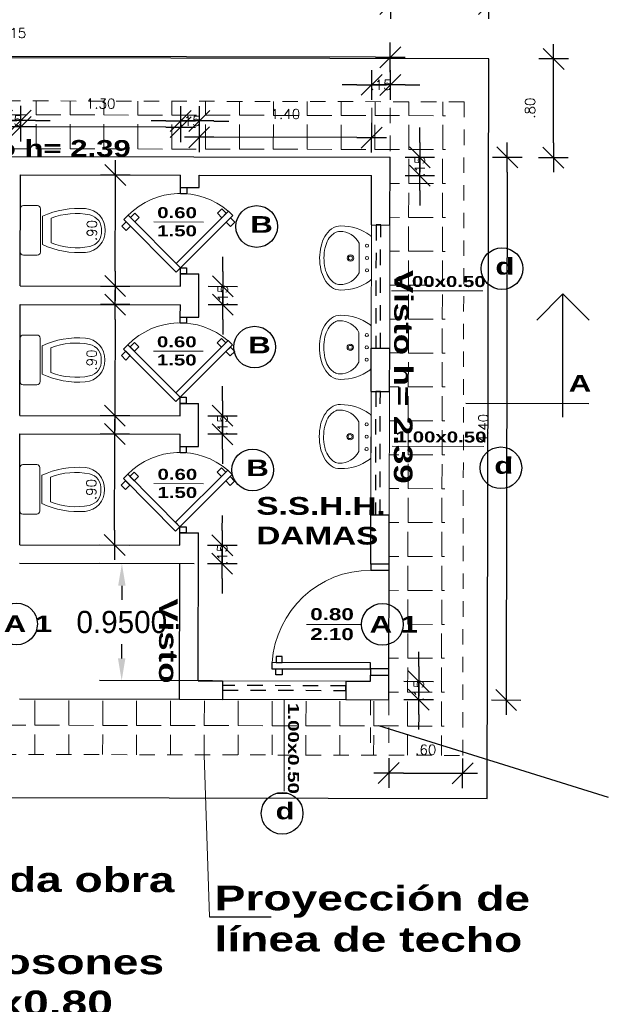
# Model space of a CAD drawing. Header units: millimetres. Extents: x 2161 to 2648, y 395 to 538.
# Tile 25 of 30: x 2395.31 to 2400.1, y 507.15 to 515.13. Entities that reach past the tile are written whole.
import ezdxf

# ---------------------------------------------------------------- set-up
doc = ezdxf.new("R2010")
doc.units = ezdxf.units.MM
doc.linetypes.add('HIDDEN', pattern=[0.375, 0.25, -0.125])
doc.linetypes.add('HIDDEN2', pattern=[0.1875, 0.125, -0.0625])
for name, color, linetype in [('aberturas', 2, 'Continuous'), ('Cotas', 3, 'Continuous'), ('FOLHA', 2, 'Continuous')]:
    doc.layers.add(name, color=color, linetype=linetype)
for name, color, linetype, lineweight in [('FOLHA2', 1, 'Continuous', 0), ('P1-HACHURA', 1, 'Continuous', 5), ('SANITARIOS', 2, 'Continuous', 5)]:
    doc.layers.add(name, color=color, linetype=linetype, lineweight=lineweight)
doc.styles.add('REGUA60', font='cityb___.ttf', dxfattribs={"width": 1.4})
doc.styles.add('SIMPLEX_8', font='simplex.shx')
doc.dimstyles.new('Copy of 08', dxfattribs={"dimtxt": 0.08, "dimasz": 0.12, "dimexe": 0, "dimexo": 0, "dimgap": 0.15, "dimtad": 1, "dimzin": 4, "dimdsep": 46, "dimtxsty": 'SIMPLEX_8', "dimblk1": 'D', "dimblk2": 'D', "dimsah": 1, "dimcen": 0.09, "dimse1": 1, "dimse2": 1, "dimclre": 256, "dimclrt": 2, "dimadec": 0, "dimazin": 0, "dimtfac": 1, "dimtmove": 2, "dimatfit": 3, "dimldrblk": 'D', "dimfxl": 1, "dimtolj": 1, "dimtzin": 0, "dimarcsym": 0})
doc.dimstyles.get("Standard").update_dxf_attribs({"dimtxt": 0.18, "dimasz": 0.18, "dimexe": 0.18, "dimexo": 0.0625, "dimgap": 0.09, "dimtad": 0, "dimtih": 1, "dimtoh": 1, "dimdec": 4, "dimzin": 0, "dimdsep": 46, "dimtxsty": 'Standard', "dimcen": 0.09, "dimadec": 0, "dimazin": 0, "dimtfac": 1, "dimtdec": 4, "dimtofl": 0, "dimtmove": 0, "dimatfit": 3, "dimfxl": 1, "dimtolj": 1, "dimtzin": 0, "dimarcsym": 0})

# ---------------------------------------------------------------- blocks, each defined once
blk = doc.blocks.new('A$C6B9A7926')
at = {"layer": 'aberturas'}
for points in [[(0.05, 0.8673), (0, 0.8673), (0, 0.9173), (0.05, 0.9173)], [(0.05, 0.15), (0.1, 0.15), (0.1, 0.95), (0.05, 0.95)], [(0.1, 0.8673), (0.15, 0.8673), (0.15, 0.9173), (0.1, 0.9173)], [(0, 0), (0.05, 0), (0.05, 0.15), (0, 0.15)], [(0.85, 0), (0.9, 0), (0.9, 0.15), (0.85, 0.15)]]:
    blk.add_lwpolyline(points, close=True, dxfattribs=at)
at = {"layer": 'aberturas', "lineweight": 5}
blk.add_arc((0.05, 0.15), 0.8, 360, 86.41668, dxfattribs=at)
blk = doc.blocks.new('A$C24DE0BB0')
at = {"layer": 'aberturas', "lineweight": 5}
blk.add_line((0, 0.238), (0.649, 0.238), dxfattribs=at)
at = {"layer": 'aberturas', "lineweight": 5, "insert": (0.046, 0.432), "char_height": 0.1424, "width": 0.59089, "attachment_point": 1, "style": 'REGUA60'}
blk.add_mtext('0.80\\P2.10', dxfattribs=at)
blk = doc.blocks.new('A$C6B4124A4')
at = {"layer": 'aberturas'}
for points in [[(0.6146, 0.4419), (0.65, 0.4773), (0.2257, 0.9016), (0.1904, 0.8662)], [(0.2788, 0.8485), (0.3141, 0.8839), (0.2788, 0.9192), (0.2434, 0.8839)], [(0.2434, 0.8132), (0.2081, 0.7778), (0.1727, 0.8132), (0.2081, 0.8485)], [(0.05, 0.5273), (0.05, 0.4773), (0, 0.4773), (0, 0.5273)], [(0.7, 0.5273), (0.7, 0.4773), (0.65, 0.4773), (0.65, 0.5273)], [(0.65, 0.4773), (0.6854, 0.4419), (0.2611, 0.0177), (0.2257, 0.053)], [(0.2788, 0.1061), (0.2434, 0.1414), (0.2081, 0.1061), (0.2434, 0.0707)], [(0.3141, 0.0707), (0.3495, 0.0354), (0.3141, 0), (0.2788, 0.0354)]]:
    blk.add_lwpolyline(points, close=True, dxfattribs=at)
at = {"layer": 'aberturas', "lineweight": 5}
blk.add_arc((0.6427, 0.4773), 0.5949, 139.32522, 225.49458, dxfattribs=at)
blk = doc.blocks.new('A$C046927C5')
at = {"layer": 'aberturas', "lineweight": 5}
blk.add_line((0.24, 0), (0.24, 0.649), dxfattribs=at)
at = {"layer": 'aberturas', "lineweight": 5, "insert": (0.047, 0.046), "char_height": 0.1424, "width": 0.59089, "attachment_point": 1, "rotation": 90, "style": 'REGUA60'}
blk.add_mtext('0.60\\P1.50', dxfattribs=at)
blk = doc.blocks.new('A$C1C462CF9')
at = {"layer": 'aberturas', "lineweight": 5}
blk.add_line((0, 0.1481), (0.743, 0.1481), dxfattribs=at)
at = {"layer": 'aberturas', "lineweight": 5, "insert": (0.0283, 0.2684), "char_height": 0.08848, "width": 0.716237, "attachment_point": 1, "style": 'REGUA60'}
blk.add_mtext('1.00x0.50\\P   ', dxfattribs=at)
blk = doc.blocks.new('D')
at = {"color": 4}
blk.add_line((-0.707, -0.707), (0.707, 0.707), dxfattribs=at)
for p, q in [((0, -1), (0, 1)), ((-1, 0), (1, 0))]:
    blk.add_line(p, q)
blk = doc.blocks.new('*D96')
at = {"layer": 'Defpoints', "color": 0, "transparency": 16777216}
for p in [(2396.0808, 511.7702), (2396.0808, 511.7702), (2396.0788, 510.8702)]:
    blk.add_point(p, dxfattribs=at)
at = {"layer": 'FOLHA', "color": 0, "lineweight": -2, "transparency": 16777216}
blk.add_line((2396.0791, 510.9902), (2396.0805, 511.6502), dxfattribs=at)
at = {"layer": 'FOLHA', "color": 0, "lineweight": -2, "transparency": 16777216, "xscale": 0.12, "yscale": 0.12, "zscale": 0.12}
for p, rotation in [((2396.0808, 511.7702), 89.87805900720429), ((2396.0788, 510.8702), 269.8780590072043)]:
    blk.add_blockref('D', p, dxfattribs=dict(at, rotation=rotation))
at = {"layer": 'FOLHA', "color": 2, "transparency": 16777216, "insert": (2395.8898, 511.3206), "char_height": 0.08, "attachment_point": 5, "rotation": 89.87806, "style": 'SIMPLEX_8'}
blk.add_mtext('\\A1;.90', dxfattribs=at)
blk = doc.blocks.new('*D97')
at = {"layer": 'Defpoints', "color": 0, "transparency": 16777216}
for p in [(2396.083, 512.8202), (2396.0811, 511.9202), (2396.0811, 511.9202)]:
    blk.add_point(p, dxfattribs=at)
at = {"layer": 'FOLHA', "color": 0, "lineweight": -2, "transparency": 16777216}
blk.add_line((2396.0827, 512.7002), (2396.0813, 512.0402), dxfattribs=at)
at = {"layer": 'FOLHA', "color": 0, "lineweight": -2, "transparency": 16777216, "xscale": 0.12, "yscale": 0.12, "zscale": 0.12}
for p, rotation in [((2396.083, 512.8202), 89.87805900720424), ((2396.0811, 511.9202), 269.8780590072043)]:
    blk.add_blockref('D', p, dxfattribs=dict(at, rotation=rotation))
at = {"layer": 'FOLHA', "color": 2, "transparency": 16777216, "insert": (2395.892, 512.3706), "char_height": 0.08, "attachment_point": 5, "rotation": 89.87806, "style": 'SIMPLEX_8'}
blk.add_mtext('\\A1;.90', dxfattribs=at)
blk = doc.blocks.new('*D98')
at = {"layer": 'Defpoints', "color": 0, "transparency": 16777216}
for p in [(2396.0852, 513.8702), (2396.0852, 513.8702), (2396.0833, 512.9702)]:
    blk.add_point(p, dxfattribs=at)
at = {"layer": 'FOLHA', "color": 0, "lineweight": -2, "transparency": 16777216}
blk.add_line((2396.0836, 513.0902), (2396.085, 513.7502), dxfattribs=at)
at = {"layer": 'FOLHA', "color": 0, "lineweight": -2, "transparency": 16777216, "xscale": 0.12, "yscale": 0.12, "zscale": 0.12}
for p, rotation in [((2396.0852, 513.8702), 89.87805900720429), ((2396.0833, 512.9702), 269.8780590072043)]:
    blk.add_blockref('D', p, dxfattribs=dict(at, rotation=rotation))
at = {"layer": 'FOLHA', "color": 2, "transparency": 16777216, "insert": (2395.8943, 513.4206), "char_height": 0.08, "attachment_point": 5, "rotation": 89.87806, "style": 'SIMPLEX_8'}
blk.add_mtext('\\A1;.90', dxfattribs=at)
blk = doc.blocks.new('*D101')
at = {"layer": 'Cotas', "color": 0, "lineweight": -2, "transparency": 16777216}
for p, q in [((2396.7255, 510.7188), (2395.958, 510.7204)), ((2396.1376, 510.54), (2396.1373, 510.425)), ((2396.1363, 509.95), (2396.1366, 510.065)), ((2396.8735, 509.7685), (2395.956, 509.7704))]:
    blk.add_line(p, q, dxfattribs=at)
at = {"layer": 'Cotas', "color": 0, "transparency": 16777216}
for points in [[(2396.1076, 510.5401), (2396.1676, 510.54), (2396.138, 510.72)], [(2396.1063, 509.9501), (2396.1663, 509.95), (2396.136, 509.77)]]:
    blk.add_solid(points, dxfattribs=at)
at = {"layer": 'Defpoints', "color": 0, "transparency": 16777216}
for p in [(2396.138, 510.72), (2396.788, 510.7187), (2396.936, 509.7683)]:
    blk.add_point(p, dxfattribs=at)
at = {"layer": 'Cotas', "color": 0, "transparency": 16777216, "insert": (2396.137, 510.245), "char_height": 0.18, "attachment_point": 5}
blk.add_mtext('\\A1;0.9500', dxfattribs=at)
blk = doc.blocks.new('*D113')
at = {"layer": 'Defpoints', "color": 0, "transparency": 16777216}
for p in [(2396.7653, 514.1772), (2396.7647, 513.8687), (2398.1647, 513.8657)]:
    blk.add_point(p, dxfattribs=at)
at = {"layer": 'FOLHA', "color": 0, "lineweight": -2, "transparency": 16777216}
blk.add_line((2398.0453, 514.1744), (2396.8853, 514.1769), dxfattribs=at)
at = {"layer": 'FOLHA', "color": 0, "lineweight": -2, "transparency": 16777216, "xscale": 0.12, "yscale": 0.12, "zscale": 0.12}
for p, rotation in [((2396.7653, 514.1772), 179.8780590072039), ((2398.1653, 514.1742), 359.8780590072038)]:
    blk.add_blockref('D', p, dxfattribs=dict(at, rotation=rotation))
at = {"layer": 'FOLHA', "color": 2, "transparency": 16777216, "insert": (2397.4657, 514.3657), "char_height": 0.08, "attachment_point": 5, "rotation": 359.87806, "style": 'SIMPLEX_8'}
blk.add_mtext('\\A1;1.40', dxfattribs=at)
blk = doc.blocks.new('*D114')
at = {"layer": 'Defpoints', "color": 0, "transparency": 16777216}
for p in [(2395.3155, 514.2613), (2395.3147, 513.8718), (2396.6147, 513.869)]:
    blk.add_point(p, dxfattribs=at)
at = {"layer": 'FOLHA', "color": 0, "lineweight": -2, "transparency": 16777216}
blk.add_line((2396.4955, 514.2588), (2395.4355, 514.261), dxfattribs=at)
at = {"layer": 'FOLHA', "color": 0, "lineweight": -2, "transparency": 16777216, "xscale": 0.12, "yscale": 0.12, "zscale": 0.12}
for p, rotation in [((2395.3155, 514.2613), 179.8780590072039), ((2396.6155, 514.2585), 359.8780590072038)]:
    blk.add_blockref('D', p, dxfattribs=dict(at, rotation=rotation))
at = {"layer": 'FOLHA', "color": 2, "transparency": 16777216, "insert": (2395.9659, 514.4499), "char_height": 0.08, "attachment_point": 5, "rotation": 359.87806, "style": 'SIMPLEX_8'}
blk.add_mtext('\\A1;1.30', dxfattribs=at)
blk = doc.blocks.new('*D117')
at = {"layer": 'Defpoints', "color": 0, "transparency": 16777216}
for p in [(2392.1667, 514.8389), (2392.165, 514.0285), (2398.315, 514.0154)]:
    blk.add_point(p, dxfattribs=at)
at = {"layer": 'FOLHA', "color": 0, "lineweight": -2, "transparency": 16777216}
blk.add_line((2398.1967, 514.826), (2392.2867, 514.8386), dxfattribs=at)
at = {"layer": 'FOLHA', "color": 0, "lineweight": -2, "transparency": 16777216, "xscale": 0.12, "yscale": 0.12, "zscale": 0.12}
for p, rotation in [((2392.1667, 514.8389), 179.8780590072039), ((2398.3167, 514.8258), 359.8780590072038)]:
    blk.add_blockref('D', p, dxfattribs=dict(at, rotation=rotation))
at = {"layer": 'FOLHA', "color": 2, "transparency": 16777216, "insert": (2395.2421, 515.0223), "char_height": 0.08, "attachment_point": 5, "rotation": 359.87806, "style": 'SIMPLEX_8'}
blk.add_mtext('\\A1;6.15', dxfattribs=at)
blk = doc.blocks.new('*D102')
at = {"layer": 'Defpoints', "color": 0, "transparency": 16777216}
for p in [(2398.1662, 514.6018), (2398.1656, 514.3114), (2398.3156, 514.3111)]:
    blk.add_point(p, dxfattribs=at)
at = {"layer": 'FOLHA', "color": 0, "lineweight": -2, "transparency": 16777216}
for p, q in [((2398.0462, 514.6021), (2397.9262, 514.6023)), ((2398.3162, 514.6015), (2398.1662, 514.6018)), ((2398.4362, 514.6012), (2398.5562, 514.601))]:
    blk.add_line(p, q, dxfattribs=at)
at = {"layer": 'FOLHA', "color": 0, "lineweight": -2, "transparency": 16777216, "xscale": 0.12, "yscale": 0.12, "zscale": 0.12}
for p, rotation in [((2398.1662, 514.6018), 359.8780590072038), ((2398.3162, 514.6015), 179.8780590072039)]:
    blk.add_blockref('D', p, dxfattribs=dict(at, rotation=rotation))
at = {"layer": 'FOLHA', "color": 2, "transparency": 16777216, "insert": (2398.2412, 514.6017), "char_height": 0.08, "attachment_point": 5, "rotation": 359.87806, "style": 'SIMPLEX_8'}
blk.add_mtext('\\A1;.15', dxfattribs=at)
blk = doc.blocks.new('*D103')
at = {"layer": 'Defpoints', "color": 0, "transparency": 16777216}
for p in [(2396.6156, 514.3094), (2396.615, 514.019), (2396.765, 514.0187)]:
    blk.add_point(p, dxfattribs=at)
at = {"layer": 'FOLHA', "color": 0, "lineweight": -2, "transparency": 16777216}
for p, q in [((2396.4956, 514.3097), (2396.3756, 514.3099)), ((2396.7656, 514.3091), (2396.6156, 514.3094)), ((2396.8856, 514.3088), (2397.0056, 514.3086))]:
    blk.add_line(p, q, dxfattribs=at)
at = {"layer": 'FOLHA', "color": 0, "lineweight": -2, "transparency": 16777216, "xscale": 0.12, "yscale": 0.12, "zscale": 0.12}
for p, rotation in [((2396.6156, 514.3094), 359.8780590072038), ((2396.7656, 514.3091), 179.8780590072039)]:
    blk.add_blockref('D', p, dxfattribs=dict(at, rotation=rotation))
at = {"layer": 'FOLHA', "color": 2, "transparency": 16777216, "insert": (2396.6906, 514.3093), "char_height": 0.08, "attachment_point": 5, "rotation": 359.87806, "style": 'SIMPLEX_8'}
blk.add_mtext('\\A1;.15', dxfattribs=at)
blk = doc.blocks.new('*D104')
at = {"layer": 'Defpoints', "color": 0, "transparency": 16777216}
for p in [(2395.1656, 514.3125), (2395.165, 514.0221), (2395.315, 514.0218)]:
    blk.add_point(p, dxfattribs=at)
at = {"layer": 'FOLHA', "color": 0, "lineweight": -2, "transparency": 16777216}
for p, q in [((2395.0456, 514.3128), (2394.9256, 514.313)), ((2395.3156, 514.3122), (2395.1656, 514.3125)), ((2395.4356, 514.3119), (2395.5556, 514.3117))]:
    blk.add_line(p, q, dxfattribs=at)
at = {"layer": 'FOLHA', "color": 0, "lineweight": -2, "transparency": 16777216, "xscale": 0.12, "yscale": 0.12, "zscale": 0.12}
for p, rotation in [((2395.1656, 514.3125), 359.8780590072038), ((2395.3156, 514.3122), 179.8780590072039)]:
    blk.add_blockref('D', p, dxfattribs=dict(at, rotation=rotation))
at = {"layer": 'FOLHA', "color": 2, "transparency": 16777216, "insert": (2395.2406, 514.3123), "char_height": 0.08, "attachment_point": 5, "rotation": 359.87806, "style": 'SIMPLEX_8'}
blk.add_mtext('\\A1;.15', dxfattribs=at)
blk = doc.blocks.new('*D118')
at = {"layer": 'Defpoints', "color": 0, "transparency": 16777216}
for p in [(2398.315, 514.0154), (2398.5569, 514.0149), (2398.3147, 513.8654)]:
    blk.add_point(p, dxfattribs=at)
at = {"layer": 'FOLHA', "color": 0, "lineweight": -2, "transparency": 16777216}
for p, q in [((2398.5571, 514.1349), (2398.5574, 514.2549)), ((2398.5566, 513.8649), (2398.5569, 514.0149)), ((2398.5563, 513.7449), (2398.556, 513.6249))]:
    blk.add_line(p, q, dxfattribs=at)
at = {"layer": 'FOLHA', "color": 0, "lineweight": -2, "transparency": 16777216, "xscale": 0.12, "yscale": 0.12, "zscale": 0.12}
for p, rotation in [((2398.5569, 514.0149), 269.8780590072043), ((2398.5566, 513.8649), 89.87805900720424)]:
    blk.add_blockref('D', p, dxfattribs=dict(at, rotation=rotation))
at = {"layer": 'FOLHA', "color": 2, "transparency": 16777216, "insert": (2398.5567, 513.9399), "char_height": 0.08, "attachment_point": 5, "rotation": 89.87806, "style": 'SIMPLEX_8'}
blk.add_mtext('\\A1;.15', dxfattribs=at)
blk = doc.blocks.new('*D107')
at = {"layer": 'Defpoints', "color": 0, "transparency": 16777216}
for p in [(2398.306, 509.7654), (2398.5478, 509.7649), (2398.3056, 509.6154)]:
    blk.add_point(p, dxfattribs=at)
at = {"layer": 'FOLHA', "color": 0, "lineweight": -2, "transparency": 16777216}
for p, q in [((2398.5481, 509.8849), (2398.5483, 510.0049)), ((2398.5475, 509.6149), (2398.5478, 509.7649)), ((2398.5473, 509.4949), (2398.547, 509.3749))]:
    blk.add_line(p, q, dxfattribs=at)
at = {"layer": 'FOLHA', "color": 0, "lineweight": -2, "transparency": 16777216, "xscale": 0.12, "yscale": 0.12, "zscale": 0.12}
for p, rotation in [((2398.5478, 509.7649), 269.8780590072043), ((2398.5475, 509.6149), 89.87805900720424)]:
    blk.add_blockref('D', p, dxfattribs=dict(at, rotation=rotation))
at = {"layer": 'FOLHA', "color": 2, "transparency": 16777216, "insert": (2398.5477, 509.6899), "char_height": 0.08, "attachment_point": 5, "rotation": 89.87806, "style": 'SIMPLEX_8'}
blk.add_mtext('\\A1;.15', dxfattribs=at)
blk = doc.blocks.new('*D108')
at = {"layer": 'Defpoints', "color": 0, "transparency": 16777216}
for p in [(2396.7583, 510.8687), (2396.758, 510.7187), (2396.9525, 510.7183)]:
    blk.add_point(p, dxfattribs=at)
at = {"layer": 'FOLHA', "color": 0, "lineweight": -2, "transparency": 16777216}
for p, q in [((2396.9531, 510.9883), (2396.9533, 511.1083)), ((2396.9528, 510.8683), (2396.9525, 510.7183)), ((2396.9522, 510.5983), (2396.952, 510.4783))]:
    blk.add_line(p, q, dxfattribs=at)
at = {"layer": 'FOLHA', "color": 0, "lineweight": -2, "transparency": 16777216, "xscale": 0.12, "yscale": 0.12, "zscale": 0.12}
for p, rotation in [((2396.9528, 510.8683), 269.8780590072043), ((2396.9525, 510.7183), 89.87805900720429)]:
    blk.add_blockref('D', p, dxfattribs=dict(at, rotation=rotation))
at = {"layer": 'FOLHA', "color": 2, "transparency": 16777216, "insert": (2396.9526, 510.7933), "char_height": 0.08, "attachment_point": 5, "rotation": 89.87806, "style": 'SIMPLEX_8'}
blk.add_mtext('\\A1;.15', dxfattribs=at)
blk = doc.blocks.new('*D109')
at = {"layer": 'Defpoints', "color": 0, "transparency": 16777216}
for p in [(2396.7605, 511.9187), (2396.7602, 511.7687), (2396.9547, 511.7683)]:
    blk.add_point(p, dxfattribs=at)
at = {"layer": 'FOLHA', "color": 0, "lineweight": -2, "transparency": 16777216}
for p, q in [((2396.9553, 512.0383), (2396.9556, 512.1583)), ((2396.955, 511.9183), (2396.9547, 511.7683)), ((2396.9545, 511.6483), (2396.9542, 511.5283))]:
    blk.add_line(p, q, dxfattribs=at)
at = {"layer": 'FOLHA', "color": 0, "lineweight": -2, "transparency": 16777216, "xscale": 0.12, "yscale": 0.12, "zscale": 0.12}
for p, rotation in [((2396.955, 511.9183), 269.8780590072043), ((2396.9547, 511.7683), 89.87805900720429)]:
    blk.add_blockref('D', p, dxfattribs=dict(at, rotation=rotation))
at = {"layer": 'FOLHA', "color": 2, "transparency": 16777216, "insert": (2396.9549, 511.8433), "char_height": 0.08, "attachment_point": 5, "rotation": 89.87806, "style": 'SIMPLEX_8'}
blk.add_mtext('\\A1;.15', dxfattribs=at)
blk = doc.blocks.new('*D110')
at = {"layer": 'Defpoints', "color": 0, "transparency": 16777216}
for p in [(2396.7628, 512.9687), (2396.7624, 512.8187), (2396.957, 512.8183)]:
    blk.add_point(p, dxfattribs=at)
at = {"layer": 'FOLHA', "color": 0, "lineweight": -2, "transparency": 16777216}
for p, q in [((2396.9575, 513.0883), (2396.9578, 513.2083)), ((2396.9573, 512.9683), (2396.957, 512.8183)), ((2396.9567, 512.6983), (2396.9564, 512.5783))]:
    blk.add_line(p, q, dxfattribs=at)
at = {"layer": 'FOLHA', "color": 0, "lineweight": -2, "transparency": 16777216, "xscale": 0.12, "yscale": 0.12, "zscale": 0.12}
for p, rotation in [((2396.9573, 512.9683), 269.8780590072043), ((2396.957, 512.8183), 89.87805900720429)]:
    blk.add_blockref('D', p, dxfattribs=dict(at, rotation=rotation))
at = {"layer": 'FOLHA', "color": 2, "transparency": 16777216, "insert": (2396.9571, 512.8933), "char_height": 0.08, "attachment_point": 5, "rotation": 89.87806, "style": 'SIMPLEX_8'}
blk.add_mtext('\\A1;.15', dxfattribs=at)
blk = doc.blocks.new('A$C7BF3546D')
at = {"layer": 'FOLHA'}
for p, q in [((0, 0.7876), (0.2121, 0.9997)), ((0.8874, 0), (0.8874, 1)), ((1, 0.7876), (0, 0.7876)), ((0, 0.7876), (0.2121, 0.5754))]:
    blk.add_line(p, q, dxfattribs=at)
blk = doc.blocks.new('INODPL')
for p, q in [((-0.1012, 0.25), (0.0988, 0.25)), ((-0.1762, 0.1626), (0.1762, 0.1626)), ((-0.1147, 0.1797), (0.1147, 0.1797)), ((-0.2012, 0.025), (-0.2012, 0.1376)), ((0.2012, 0.1376), (0.2012, 0.025)), ((-0.1762, 0), (0.1762, 0))]:
    blk.add_line(p, q)
for centre, radius, start, end in [((-0.0064, 0.5162), 0.1716, 88.2558, 175.47447), ((-0.0137, 0.5408), 0.1175, 83.46523, 168.408), ((0.0113, 0.5408), 0.1175, 11.592, 96.53477), ((0.0064, 0.5162), 0.1716, 4.52553, 91.7442), ((0.4117, 0.4535), 0.5518, 168.408, 201.63918), ((-0.4141, 0.4535), 0.5518, 338.36082, 11.592), ((0.5217, 0.4744), 0.7013, 175.47447, 204.84632), ((-0.5217, 0.4744), 0.7013, 335.15368, 4.52553), ((-0.1762, 0.1376), 0.025, 90, 180), ((0.1762, 0.1376), 0.025, 360, 90), ((-0.1762, 0.025), 0.025, 180, 270), ((0.1762, 0.025), 0.025, 270, 0)]:
    blk.add_arc(centre, radius, start, end)
blk = doc.blocks.new('HINO-B~1')
at = {"layer": 'SANITARIOS', "rotation": 90}
blk.add_blockref('INODPL', (0, 0), dxfattribs=at)
blk = doc.blocks.new('LAVATORIO')
for points in [[(-150.6856, 114.8001, 0.200231), (-150.6733, 114.8189), (-150.6733, 115.1528, 0.19279), (-150.6849, 115.1712, 0.154902), (-150.9207, 115.2457, 0.17524), (-150.9971, 115.2225, 0.106133), (-151.0529, 115.1586, 0.070271), (-151.0825, 115.0816, 0.056527), (-151.0933, 114.9859, 0.056527), (-151.0825, 114.8902, 0.070271), (-151.0529, 114.8131, 0.106133), (-150.9971, 114.7492, 0.17524), (-150.9207, 114.726, 0.154378), (-150.6856, 114.8001, 0.154902)], [(-150.7733, 115.1059, 0.280936), (-150.9305, 115.2016, 0.180168), (-150.9693, 115.19, 0.055612), (-150.9822, 115.1825, 0.106133), (-151.0242, 115.1344, 0.070271), (-151.0488, 115.0704, 0.056527), (-151.0583, 114.9859, 0.056527), (-151.0488, 114.9014, 0.070271), (-151.0242, 114.8374, 0.106133), (-150.9822, 114.7893, 0.055612), (-150.9693, 114.7817, 0.180168), (-150.9305, 114.7702, 0.280936), (-150.7733, 114.8659), (-150.7733, 115.1059)]]:
    blk.add_lwpolyline(points, format="xyb")
for centre, radius in [((-150.7093, 115.0859), 0.0128), ((-150.8433, 114.9859), 0.0262), ((-150.8433, 114.9859), 0.0162), ((-150.7093, 114.9859), 0.0128), ((-150.7093, 114.8859), 0.0128)]:
    blk.add_circle(centre, radius)
blk = doc.blocks.new('LAVAT')
at = {"xscale": -1, "rotation": 269.9999999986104}
blk.add_blockref('LAVATORIO', (15211.164, 9300.1314), dxfattribs=at)
blk = doc.blocks.new('*D119')
at = {"layer": 'Defpoints', "color": 0, "transparency": 16777216}
for p in [(2398.315, 514.0154), (2398.3056, 509.6154), (2399.2571, 509.6134)]:
    blk.add_point(p, dxfattribs=at)
at = {"layer": 'FOLHA', "color": 0, "lineweight": -2, "transparency": 16777216}
blk.add_line((2399.2662, 513.8934), (2399.2573, 509.7334), dxfattribs=at)
at = {"layer": 'FOLHA', "color": 0, "lineweight": -2, "transparency": 16777216, "xscale": 0.12, "yscale": 0.12, "zscale": 0.12}
for p, rotation in [((2399.2664, 514.0134), 89.87805900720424), ((2399.2571, 509.6134), 269.8780590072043)]:
    blk.add_blockref('D', p, dxfattribs=dict(at, rotation=rotation))
at = {"layer": 'FOLHA', "color": 2, "transparency": 16777216, "insert": (2399.0718, 511.8138), "char_height": 0.08, "attachment_point": 5, "rotation": 89.87806, "style": 'SIMPLEX_8'}
blk.add_mtext('\\A1;4.40', dxfattribs=at)
blk = doc.blocks.new('*D122')
at = {"layer": 'Defpoints', "color": 0, "transparency": 16777216}
for p in [(2399.1176, 515.2565), (2399.1167, 514.8137), (2398.315, 514.0154)]:
    blk.add_point(p, dxfattribs=at)
at = {"layer": 'FOLHA', "color": 0, "lineweight": -2, "transparency": 16777216}
blk.add_line((2398.4376, 515.258), (2398.9976, 515.2568), dxfattribs=at)
at = {"layer": 'FOLHA', "color": 0, "lineweight": -2, "transparency": 16777216, "xscale": 0.12, "yscale": 0.12, "zscale": 0.12}
for p, rotation in [((2398.3176, 515.2582), 179.8780590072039), ((2399.1176, 515.2565), 359.8780590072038)]:
    blk.add_blockref('D', p, dxfattribs=dict(at, rotation=rotation))
at = {"layer": 'FOLHA', "color": 2, "transparency": 16777216, "insert": (2398.718, 515.4474), "char_height": 0.08, "attachment_point": 5, "rotation": 359.87806, "style": 'SIMPLEX_8'}
blk.add_mtext('\\A1;.80', dxfattribs=at)
blk = doc.blocks.new('*D123')
at = {"layer": 'Defpoints', "color": 0, "transparency": 16777216}
for p in [(2399.1167, 514.8137), (2399.6424, 514.8126), (2398.315, 514.0154)]:
    blk.add_point(p, dxfattribs=at)
at = {"layer": 'FOLHA', "color": 0, "lineweight": -2, "transparency": 16777216}
blk.add_line((2399.6409, 514.1326), (2399.6421, 514.6926), dxfattribs=at)
at = {"layer": 'FOLHA', "color": 0, "lineweight": -2, "transparency": 16777216, "xscale": 0.12, "yscale": 0.12, "zscale": 0.12}
for p, rotation in [((2399.6424, 514.8126), 89.87805900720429), ((2399.6407, 514.0126), 269.8780590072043)]:
    blk.add_blockref('D', p, dxfattribs=dict(at, rotation=rotation))
at = {"layer": 'FOLHA', "color": 2, "transparency": 16777216, "insert": (2399.4515, 514.413), "char_height": 0.08, "attachment_point": 5, "rotation": 89.87806, "style": 'SIMPLEX_8'}
blk.add_mtext('\\A1;.80', dxfattribs=at)
blk = doc.blocks.new('*D124')
at = {"layer": 'Defpoints', "color": 0, "transparency": 16777216}
for p in [(2398.3056, 509.6154), (2398.9056, 509.6141), (2398.9044, 509.0193)]:
    blk.add_point(p, dxfattribs=at)
at = {"layer": 'FOLHA', "color": 0, "lineweight": -2, "transparency": 16777216}
blk.add_line((2398.4244, 509.0203), (2398.7844, 509.0196), dxfattribs=at)
at = {"layer": 'FOLHA', "color": 0, "lineweight": -2, "transparency": 16777216, "xscale": 0.12, "yscale": 0.12, "zscale": 0.12}
for p, rotation in [((2398.3044, 509.0206), 179.8780590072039), ((2398.9044, 509.0193), 359.8780590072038)]:
    blk.add_blockref('D', p, dxfattribs=dict(at, rotation=rotation))
at = {"layer": 'FOLHA', "color": 2, "transparency": 16777216, "insert": (2398.6048, 509.21), "char_height": 0.08, "attachment_point": 5, "rotation": 359.87806, "style": 'SIMPLEX_8'}
blk.add_mtext('\\A1;.60', dxfattribs=at)

msp = doc.modelspace()

# ---------------------------------------------------------------- hatches: boundary and pattern name
at = {"layer": 'P1-HACHURA'}
h = msp.add_hatch(dxfattribs=at)
h.set_pattern_fill('ANGLE', color=256, angle=-0.121941, style=0)
h.set_pattern_definition([(359.8781, (2387.96074, 487.69952), (0.0005853, 0.2749994), [0.2, -0.075]), (89.8781, (2387.96074, 487.69952), (-0.2749994, 0.0005853), [0.2, -0.075])])
h.paths.add_polyline_path([(2391.36671, 514.8302), (2391.36325, 513.20264, -0.1454542), (2391.40992, 513.11829), (2391.71307, 513.11765), (2391.71597, 514.47945), (2398.76595, 514.46445), (2398.76308, 513.11664), (2399.05432, 513.11602, -0.2118751), (2399.11335, 513.23991), (2399.1167, 514.8137)])
h.paths.add_polyline_path([(2399.1128, 512.98344, -0.2249372), (2399.05432, 513.11602), (2398.76308, 513.11664), (2398.75966, 511.50967), (2399.04591, 511.50906, -0.2102425), (2399.10992, 511.62936)])
h.paths.add_polyline_path([(2398.76308, 513.11664), (2398.31309, 513.1176), (2398.3117, 512.46541), (2398.31095, 512.11541), (2398.30967, 511.51063), (2398.75966, 511.50967)], flags=17)
h.paths.add_polyline_path([(2398.75966, 511.50967), (2398.30967, 511.51063), (2398.30882, 511.11542), (2398.30797, 510.71542), (2398.30727, 510.38666, -0.321579), (2398.4219, 510.22614, -0.321579), (2398.30659, 510.06611), (2398.30611, 509.84042), (2398.30606, 509.81542), (2398.30563, 509.61542), (2397.95563, 509.61616), (2397.45563, 509.61723), (2397.45468, 509.16723), (2398.75467, 509.16446)], flags=17)
h.paths.add_polyline_path([(2398.75484, 509.24073), (2398.75467, 509.16446), (2391.70469, 509.17947), (2391.71597, 514.47945), (2398.76595, 514.46445), (2398.75966, 511.50967), (2399.04591, 511.50906, -0.2102425), (2399.10992, 511.62936), (2399.1167, 514.8137), (2391.36671, 514.8302), (2391.35394, 508.83021), (2399.10393, 508.81372), (2399.1046, 509.13154)])
h.paths.add_polyline_path([(2397.45468, 509.16723), (2397.45563, 509.61723), (2396.95563, 509.61829), (2396.60564, 509.61904), (2395.30564, 509.6218), (2395.00564, 509.62244), (2394.56187, 509.62339), (2394.56091, 509.17339)], flags=16)
h.paths.add_polyline_path([(2397.32314, 508.81751, -0.3965782), (2397.55507, 508.81701), (2399.10393, 508.81372), (2399.1046, 509.13154), (2398.75484, 509.24073), (2398.75467, 509.16446), (2396.80715, 509.16861), (2396.81798, 508.81858)])
h.paths.add_polyline_path([(2394.56091, 509.17339), (2394.56029, 508.88272, -0.2389932), (2394.70121, 508.82309), (2396.81798, 508.81858), (2396.80715, 509.16861)])
h.paths.add_polyline_path([(2393.12935, 509.17643), (2393.12861, 508.82644), (2394.32774, 508.82388), (2394.32848, 509.17388)], flags=16)
h.paths.add_polyline_path([(2391.70469, 509.17947), (2391.70914, 511.2711), (2391.4162, 511.27172, -0.1971701), (2391.3589, 511.15676), (2391.35394, 508.83021), (2392.70173, 508.82734, -0.3383825), (2392.89893, 508.88514), (2392.89955, 509.17692)])
h.paths.add_polyline_path([(2391.71077, 512.0362), (2391.36077, 512.03694), (2391.35944, 511.4109, -0.2342782), (2391.4162, 511.27172), (2391.70914, 511.2711)])
h.paths.add_polyline_path([(2392.16097, 512.1285), (2392.16171, 512.4785), (2392.16307, 513.11669), (2391.71307, 513.11765), (2391.70914, 511.2711), (2392.15914, 511.27014)], flags=17)
h.paths.add_polyline_path([(2391.71307, 513.11765), (2391.40992, 513.11829, -0.0546978), (2391.41387, 513.08159, -0.2017572), (2391.36274, 512.96076), (2391.36077, 512.03694), (2391.71077, 512.0362)])
h.paths.add_polyline_path([(2392.16501, 514.0285), (2398.315, 514.01541), (2398.31383, 513.46541), (2398.31309, 513.1176), (2398.76308, 513.11664), (2398.76595, 514.46445), (2391.71597, 514.47945), (2391.71307, 513.11765), (2392.16307, 513.11669), (2392.16384, 513.4785)], flags=17)
h.paths.add_polyline_path([(2395.8315, 514.39021), (2396.10007, 514.38963), (2396.10033, 514.50963), (2395.83176, 514.51021)], flags=25)
h.paths.add_polyline_path([(2394.38152, 514.39879), (2394.65009, 514.39822), (2394.65034, 514.51822), (2394.38177, 514.51879)], flags=25)
h.paths.add_polyline_path([(2398.14493, 514.54186), (2398.33731, 514.54145), (2398.33756, 514.66145), (2398.14518, 514.66186)], flags=24)
h.paths.add_polyline_path([(2392.14494, 514.55463), (2392.33732, 514.55422), (2392.33758, 514.67422), (2392.14519, 514.67463)], flags=24)
h.paths.add_polyline_path([(2399.13146, 511.67176), (2399.13206, 511.95557), (2399.01206, 511.95583), (2399.01146, 511.67202)], flags=9)
h.paths.add_polyline_path([(2398.31063, 513.14088), (2398.30743, 511.63343), (2398.53595, 511.63294), (2398.53916, 513.14039)], flags=25)
h.paths.add_polyline_path([(2398.60747, 509.59359), (2398.60788, 509.78597), (2398.48788, 509.78622), (2398.48747, 509.59384)], flags=24)
h.paths.add_polyline_path([(2391.96917, 512.94059), (2391.96596, 511.43314), (2392.19448, 511.43266), (2392.19769, 512.94011)], flags=25)
h.paths.add_polyline_path([(2397.33133, 514.30595), (2397.5999, 514.30538), (2397.60015, 514.42538), (2397.33158, 514.42595)], flags=24)
h.paths.add_polyline_path([(2392.88134, 514.31542), (2393.14991, 514.31485), (2393.15016, 514.43485), (2392.88159, 514.43542)], flags=24)
h.paths.add_polyline_path([(2396.5943, 514.24946), (2396.78668, 514.24905), (2396.78694, 514.36905), (2396.59456, 514.36946)], flags=24)
h.paths.add_polyline_path([(2395.1443, 514.25255), (2395.33668, 514.25214), (2395.33694, 514.37214), (2395.14456, 514.37255)], flags=24)
h.paths.add_polyline_path([(2393.69431, 514.25563), (2393.88669, 514.25522), (2393.88694, 514.37522), (2393.69456, 514.37563)], flags=24)
h.paths.add_polyline_path([(2398.61651, 513.84358), (2398.61692, 514.03596), (2398.49692, 514.03621), (2398.49651, 513.84383)], flags=24)
h.paths.add_polyline_path([(2394.62387, 513.9876), (2395.97238, 513.98473), (2395.97281, 514.18916), (2394.6243, 514.19203)], flags=24)

# ---------------------------------------------------------------- linework, layer by layer
at = {"color": 252, "linetype": 'HIDDEN2', "lineweight": 5}
for p, q in [((2398.16585, 514.41573), (2398.165, 514.01573)), ((2398.31585, 514.41541), (2398.315, 514.01541)), ((2398.15563, 509.61574), (2398.15478, 509.21574)), ((2398.30563, 509.61542), (2398.30478, 509.21542))]:
    msp.add_line(p, q, dxfattribs=at)
at = {"color": 252}
for p, q in [((2392.16501, 514.0285), (2398.315, 514.01541)), ((2398.31383, 513.46541), (2398.315, 514.01541)), ((2395.31277, 512.9718), (2395.31468, 513.87179)), ((2395.31468, 513.87179), (2396.61468, 513.86903)), ((2396.61447, 513.76903), (2396.61468, 513.86903)), ((2396.76447, 513.76871), (2396.76468, 513.86871)), ((2396.76468, 513.86871), (2398.16468, 513.86573)), ((2398.16383, 513.46573), (2398.16468, 513.86573)), ((2396.61447, 513.76903), (2396.76447, 513.76871)), ((2398.16383, 513.46573), (2398.31383, 513.46541)), ((2396.61277, 512.96903), (2396.61298, 513.06903)), ((2396.61298, 513.06903), (2396.76298, 513.06871)), ((2396.76223, 512.71871), (2396.76298, 513.06871)), ((2395.31277, 512.9718), (2396.61277, 512.96903)), ((2395.31053, 511.9218), (2395.31245, 512.8218)), ((2395.31245, 512.8218), (2396.61245, 512.81903)), ((2396.61223, 512.71903), (2396.61245, 512.81903)), ((2396.61223, 512.71903), (2396.76223, 512.71871)), ((2398.16095, 512.11573), (2398.1617, 512.46573)), ((2398.1617, 512.46573), (2398.3117, 512.46541)), ((2398.31095, 512.11541), (2398.3117, 512.46541)), ((2398.16095, 512.11573), (2398.31095, 512.11541)), ((2396.61053, 511.91903), (2396.61074, 512.01903)), ((2396.61074, 512.01903), (2396.76074, 512.01871)), ((2396.76, 511.66871), (2396.76074, 512.01871)), ((2395.31053, 511.9218), (2396.61053, 511.91903)), ((2395.3083, 510.8718), (2395.31021, 511.7718)), ((2395.31021, 511.7718), (2396.61021, 511.76903)), ((2396.61, 511.66903), (2396.61021, 511.76903)), ((2396.61, 511.66903), (2396.76, 511.66871)), ((2398.15797, 510.71574), (2398.15882, 511.11574)), ((2398.15882, 511.11574), (2398.30882, 511.11542)), ((2398.30797, 510.71542), (2398.30882, 511.11542)), ((2396.6083, 510.86903), (2396.60851, 510.96903)), ((2396.60851, 510.96903), (2396.75851, 510.96871)), ((2396.75595, 509.76872), (2396.75851, 510.96871)), ((2395.3083, 510.8718), (2396.6083, 510.86903)), ((2395.30798, 510.7218), (2396.60798, 510.71903)), ((2396.60564, 509.61904), (2396.60798, 510.71903)), ((2398.30797, 510.71542), (2398.15797, 510.71574)), ((2396.75595, 509.76872), (2396.95595, 509.76829)), ((2396.95595, 509.76829), (2396.95563, 509.61829)), ((2397.95595, 509.76616), (2397.95563, 509.61616)), ((2397.95595, 509.76616), (2398.15595, 509.76574)), ((2398.15595, 509.76574), (2398.15606, 509.81574)), ((2398.15606, 509.81574), (2398.30606, 509.81542)), ((2398.30563, 509.61542), (2398.30606, 509.81542)), ((2396.60564, 509.61904), (2396.95563, 509.61829)), ((2397.95563, 509.61616), (2398.30563, 509.61542))]:
    msp.add_line(p, q, dxfattribs=at)
at = {"color": 252, "lineweight": 5}
for p, q in [((2398.16383, 513.46573), (2398.1617, 512.46573)), ((2398.31383, 513.46541), (2398.3117, 512.46541)), ((2398.16095, 512.11573), (2398.15882, 511.11574)), ((2398.31095, 512.11541), (2398.30882, 511.11542)), ((2397.95595, 509.76616), (2396.95595, 509.76829)), ((2397.95563, 509.61616), (2396.95563, 509.61829))]:
    msp.add_line(p, q, dxfattribs=at)
at = {"color": 252}
msp.add_lwpolyline([(2391.36671, 514.8302), (2391.35394, 508.83021), (2399.10393, 508.81372), (2399.1167, 514.8137)], close=True, dxfattribs=at)
at = {"layer": 'aberturas', "color": 252, "linetype": 'HIDDEN2'}
for points in [[(2398.20133, 513.46565), (2398.1992, 512.46565), (2398.2367, 512.46557), (2398.23883, 513.46557)], [(2398.19845, 512.11565), (2398.19632, 511.11566), (2398.23382, 511.11558), (2398.23595, 512.11557)], [(2397.95587, 509.72866), (2396.95587, 509.73079), (2396.95579, 509.69329), (2397.95579, 509.69116)]]:
    msp.add_lwpolyline(points, close=True, dxfattribs=at)
at = {"layer": 'Cotas', "linetype": 'HIDDEN'}
msp.add_circle((2396.61087, 512.07629), 11.69802, dxfattribs=at)
at = {"layer": 'FOLHA'}
for p, q in [((2398.30611, 509.84042), (2398.30797, 510.71542)), ((2395.30564, 509.6218), (2396.60564, 509.61904))]:
    msp.add_line(p, q, dxfattribs=at)
at = {"layer": 'FOLHA', "color": 252}
for p, q in [((2398.22195, 509.40709), (2400.08492, 508.82551)), ((2396.84778, 507.8555), (2397.34915, 507.85443))]:
    msp.add_line(p, q, dxfattribs=at)
at = {"layer": 'FOLHA', "color": 252, "lineweight": 5}
msp.add_line((2396.84778, 507.8555), (2396.80715, 509.16861), dxfattribs=at)
at = {"layer": 'FOLHA', "color": 252}
for centre in [(2397.23186, 513.45319), (2399.22346, 513.11144), (2397.21526, 512.4752), (2397.20005, 511.4794), (2399.21464, 511.49646), (2395.28276, 510.23024), (2398.2527, 510.2265), (2397.43885, 508.69405)]:
    msp.add_circle(centre, 0.1692, dxfattribs=at)
at = {"layer": 'FOLHA2', "color": 252, "linetype": 'HIDDEN2'}
msp.add_lwpolyline([(2391.56597, 514.47977), (2391.55469, 509.17979), (2398.90467, 509.16414), (2398.91595, 514.46413)], close=True, dxfattribs=at)

# ---------------------------------------------------------------- block references
at = {"layer": 'aberturas', "color": 252}
for name, p, rotation in [('A$C6B4124A4', (2396.13717, 513.77004), 269.8780590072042), ('A$C1C462CF9', (2398.32542, 512.78377), 359.8780590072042), ('A$C6B4124A4', (2396.13494, 512.72005), 269.8780590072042), ('A$C1C462CF9', (2398.33175, 511.52312), 359.8780590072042), ('A$C6B4124A4', (2396.1327, 511.67005), 269.8780590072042), ('A$C6B9A7926', (2398.30606, 509.81542), 89.87805900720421), ('A$C1C462CF9', (2397.30754, 509.61754), 269.8780590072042)]:
    msp.add_blockref(name, p, dxfattribs=dict(at, rotation=rotation))
for name, p, xscale, yscale, zscale, rotation in [('A$C046927C5', (2396.39633, 513.63943), 0.6211850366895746, 0.6211850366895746, 0.6211850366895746, 269.8780590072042), ('A$C046927C5', (2396.3941, 512.59207), 0.6211850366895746, 0.6211850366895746, 0.6211850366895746, 269.8780590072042), ('A$C046927C5', (2396.39865, 511.51731), 0.6211850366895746, 0.6211850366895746, 0.6211850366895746, 269.8780590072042), ('A$C24DE0BB0', (2397.63512, 510.06386), 0.681520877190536, 0.681520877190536, 0.681520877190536, 359.8780590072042)]:
    msp.add_blockref(name, p, dxfattribs=dict(at, xscale=xscale, yscale=yscale, zscale=zscale, rotation=rotation))
at = {"layer": 'FOLHA', "color": 252, "rotation": 269.8780590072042}
msp.add_blockref('A$C7BF3546D', (2398.93062, 512.90827), dxfattribs=at)
at = {"layer": 'SANITARIOS', "color": 252, "xscale": -1, "rotation": 359.8780590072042}
for p in [(2395.31373, 513.4218), (2395.31149, 512.3718), (2395.30926, 511.3218)]:
    msp.add_blockref('HINO-B~1', p, dxfattribs=at)
at = {"layer": 'SANITARIOS', "color": 252, "rotation": 269.8780590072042}
for p in [(-6718.65584, 15858.78501), (-6718.65738, 15858.06072), (-6718.65892, 15857.33643)]:
    msp.add_blockref('LAVAT', p, dxfattribs=at)

# ---------------------------------------------------------------- texts
at = {"layer": 'FOLHA', "style": 'REGUA60', "width": 1.4}
msp.add_text('Visto h= 2.39', height=0.1347744, rotation=359.878059, dxfattribs=at).set_placement((2394.65989, 514.02244))
at = {"layer": 'FOLHA', "color": 252, "style": 'REGUA60', "width": 1.4}
for s, height, rotation, p in [('B', 0.13477, 359.878059, (2397.18029, 513.40263)), ('d', 0.13477, 359.878059, (2399.17002, 513.06331)), ('Visto h= 2.39', 0.1506591, 269.878059, (2398.34957, 513.10061)), ('B', 0.13477, 359.878059, (2397.16369, 512.42464)), ('A', 0.13477, 359.878059, (2399.76532, 512.1147)), ('d', 0.13477, 359.878059, (2399.16121, 511.44832)), ('B', 0.13477, 359.878059, (2397.14848, 511.42884)), ('Visto', 0.150659, 269.878059, (2396.44053, 510.43719)), ('A 1', 0.134774, 359.878059, (2395.1791, 510.16435)), ('A 1', 0.134774, 359.878059, (2398.14904, 510.16062)), ('d', 0.13477, 359.878059, (2397.38542, 508.64592))]:
    msp.add_text(s, height=height, rotation=rotation, dxfattribs=at).set_placement(p)
at = {"layer": 'FOLHA', "color": 252, "insert": (2397.22994, 511.26022), "char_height": 0.144241, "width": 0.7407151, "attachment_point": 1, "rotation": 359.878059, "style": 'REGUA60'}
msp.add_mtext('S.S.H.H.\\PDAMAS', dxfattribs=at)
at = {"layer": 'FOLHA', "color": 2, "char_height": 0.2000897, "width": 2.4778755, "attachment_point": 1, "rotation": 359.878059, "style": 'REGUA60'}
for s, insert in [('guarda obra de baldosones 0.80x0.80', (2394.4008, 508.25993)), ('Proyección de\\Plínea de techo', (2396.89099, 508.10911))]:
    msp.add_mtext(s, dxfattribs=dict(at, insert=insert))

# ---------------------------------------------------------------- dimensions: what is measured, and where the dimension line sits
at = {"layer": 'Cotas', "color": 252}
dim = msp.add_linear_dim(base=(2396.13798, 510.72004), p1=(2396.93595, 509.76833), p2=(2396.78798, 510.71865), angle=269.878059, dimstyle='Standard', dxfattribs=at)
dim.commit()
dim.dimension.update_dxf_attribs({"geometry": '*D101', "text_midpoint": (2396.13697, 510.24504)})
at = {"layer": 'FOLHA'}
for base, p1, p2, angle, picture, middle in [((2399.11764, 515.25653), (2398.315, 514.01541), (2399.1167, 514.8137), 359.878059, '*D122', (2398.71804, 515.44738)), ((2392.16673, 514.83888), (2398.315, 514.01541), (2392.16501, 514.0285), 359.878059, '*D117', (2395.24213, 515.02233)), ((2399.64237, 514.81259), (2398.315, 514.01541), (2399.1167, 514.8137), 89.878059, '*D123', (2399.45152, 514.41299)), ((2395.31551, 514.2613), (2396.61468, 513.86903), (2395.31468, 513.87179), 359.878059, '*D114', (2395.96592, 514.44992)), ((2396.76534, 514.17716), (2398.16468, 513.86573), (2396.76468, 513.86871), 359.878059, '*D113', (2397.46574, 514.36567)), ((2399.25708, 509.61339), (2398.315, 514.01541), (2398.30563, 509.61542), 89.878059, '*D119', (2399.07176, 511.81379)), ((2396.08523, 513.87015), (2396.08332, 512.97016), (2396.08523, 513.87015), 269.878059, '*D98', (2395.89427, 513.42056)), ((2396.08108, 511.92016), (2396.083, 512.82016), (2396.08108, 511.92016), 269.878059, '*D97', (2395.89204, 512.37056)), ((2396.08076, 511.77016), (2396.07885, 510.87016), (2396.08076, 511.77016), 269.878059, '*D96', (2395.88981, 511.32056)), ((2398.90436, 509.01932), (2398.30563, 509.61542), (2398.90563, 509.61414), 359.878059, '*D124', (2398.60477, 509.20996))]:
    dim = msp.add_linear_dim(base=base, p1=p1, p2=p2, angle=angle, dimstyle='Copy of 08', dxfattribs=at)
    dim.commit()
    dim.dimension.update_dxf_attribs({"geometry": picture, "text_midpoint": middle})
for base, p1, p2, angle, picture, middle in [((2398.16624, 514.60181), (2398.31563, 514.31111), (2398.16563, 514.31142), 359.878059, '*D102', (2398.24124, 514.60165)), ((2395.16562, 514.3125), (2395.315, 514.02179), (2395.165, 514.02211), 359.878059, '*D104', (2395.24062, 514.31234)), ((2396.61562, 514.30941), (2396.765, 514.01871), (2396.615, 514.01903), 359.878059, '*D103', (2396.69062, 514.30925)), ((2398.55688, 514.01489), (2398.31468, 513.86541), (2398.315, 514.01541), 269.878059, '*D118', (2398.55672, 513.93989)), ((2396.95696, 512.8183), (2396.76276, 512.96871), (2396.76245, 512.81871), 269.878059, '*D110', (2396.95712, 512.8933)), ((2396.95472, 511.7683), (2396.76053, 511.91871), (2396.76021, 511.76871), 269.878059, '*D109', (2396.95488, 511.8433)), ((2396.95249, 510.7183), (2396.7583, 510.86872), (2396.75798, 510.71872), 269.878059, '*D108', (2396.95265, 510.7933)), ((2398.54783, 509.7649), (2398.30563, 509.61542), (2398.30595, 509.76542), 269.878059, '*D107', (2398.54767, 509.6899))]:
    dim = msp.add_linear_dim(base=base, p1=p1, p2=p2, angle=angle, dimstyle='Copy of 08', dxfattribs=at)
    dim.commit()
    dim.dimension.update_dxf_attribs({"geometry": picture, "text_midpoint": middle, "dimtype": 160})

doc.saveas('drawing.dxf')
